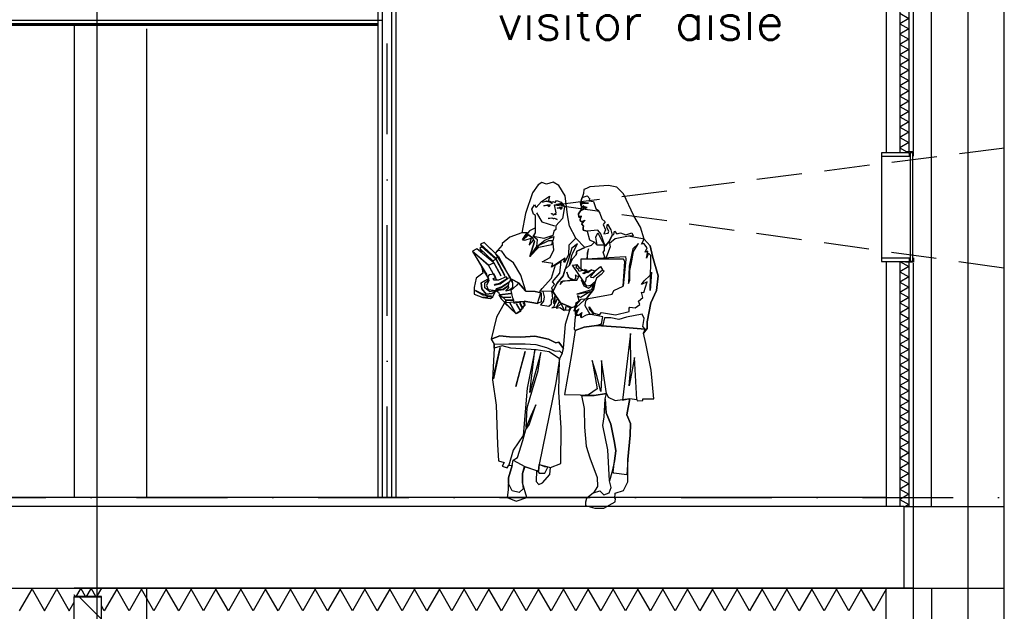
# Model space of a CAD drawing. Extents: x -6882 to 53094, y 98041 to 125706.
# Tile 5 of 15: x 9014 to 14441, y 108230 to 111489. Entities that reach past the tile are written whole.
import ezdxf
from ezdxf.enums import TextEntityAlignment as Align

# ---------------------------------------------------------------- set-up
doc = ezdxf.new("R2010")
doc.units = 0
doc.header["$LTSCALE"] = 1000
doc.header["$MEASUREMENT"] = 0
doc.linetypes.add('DASHDOT', pattern=[1, 0.5, -0.25, 0, -0.25])
doc.linetypes.add('HIDDEN', pattern=[0.375, 0.25, -0.125])
for name, color, linetype in [('B02', 7, 'CONTINUOUS'), ('B03', 7, 'CONTINUOUS'), ('B08', 7, 'CONTINUOUS')]:
    doc.layers.add(name, color=color, linetype=linetype)
doc.styles.add('TXT', font='txt.shx')

msp = doc.modelspace()

# ---------------------------------------------------------------- linework, layer by layer
at = {"layer": 'B02', "color": 5, "linetype": 'Continuous'}
for p, q in [((9439.5, 122436.27), (9439.5, 98041)), ((14239.5, 122436.27), (14239.5, 98041))]:
    msp.add_line(p, q, dxfattribs=at)
at = {"layer": 'B02', "color": 5, "linetype": 'DASHDOT'}
msp.add_line((657.71, 108857.32), (49115.71, 108857.32), dxfattribs=at)
at = {"layer": 'B03', "color": 7, "linetype": 'Continuous'}
for p, q in [((13789.5, 115400.16), (13789.5, 110757.32)), ((13939.5, 110764.53), (13939.5, 115400.16)), ((10989.5, 108857.32), (10989.5, 111839)), ((11089.5, 108857.32), (11089.5, 111839)), ((10989.5, 111466.82), (6401.5, 111466.82)), ((10989.5, 111457.32), (6401.5, 111457.32)), ((13789.5, 110157.32), (13789.5, 108807.32)), ((13939.5, 108357.32), (13939.5, 110147.35)), ((13789.5, 108857.32), (6389.04, 108857.32)), ((13789.5, 103457.32), (13789.5, 108357.32)), ((13939.5, 108357.32), (13789.5, 108357.32)), ((13939.5, 103457.32), (13939.5, 108357.32)), ((9314.5, 106326.05), (9314.5, 108311)), ((9464.5, 108311), (9314.5, 108311)), ((9464.5, 106326.05), (9464.5, 108311))]:
    msp.add_line(p, q, dxfattribs=at)
at = {"layer": 'B03', "color": 1, "linetype": 'Continuous'}
for p, q in [((13864.5, 115400.16), (13864.5, 110755.5)), ((13914.5, 115400.16), (13914.5, 110755.5)), ((14039.5, 108807.32), (14039.5, 114832.04)), ((14439.5, 103507.32), (14439.5, 114832.04)), ((11014.5, 108857.32), (11014.5, 111839)), ((11064.5, 108857.32), (11064.5, 111839)), ((9314.5, 111457.32), (9314.5, 108857.32)), ((9714.5, 108857.32), (9714.5, 111438.35)), ((13764.5, 110737.5), (13764.5, 110175.32)), ((11971.73, 110424.13), (11961.44, 110468.44)), ((12001.27, 110477.89), (12017.3, 110458.64)), ((12017.3, 110458.64), (12006.59, 110394.59)), ((11861.83, 110425.39), (11892.42, 110376.32)), ((11892.42, 110376.32), (11961.44, 110353.36)), ((11952.34, 110412.58), (11971.73, 110424.13)), ((12006.59, 110394.59), (11969.28, 110352.66)), ((11957.31, 110323.82), (11953.25, 110299.81)), ((11969.28, 110333.62), (11957.31, 110323.82)), ((11969.28, 110352.66), (11969.28, 110333.62)), ((11953.25, 110299.81), (11931.9, 110290.01)), ((13864.5, 110157.32), (13864.5, 108807.32)), ((13914.5, 110157.32), (13914.5, 108807.32)), ((11749.41, 109870.43), (11716.06, 109929.15)), ((11749.41, 109870.43), (11717.4, 109926.78)), ((11772.02, 109889.47), (11752.93, 109923.86)), ((11784.97, 109905.5), (11772.07, 109929.06)), ((13889.5, 108807.32), (14439.5, 108807.32)), ((6064.25, 108357.32), (9314.5, 108357.32)), ((9464.5, 108357.32), (9314.5, 108357.32)), ((13789.5, 108357.32), (9464.5, 108357.32)), ((9714.5, 104132.32), (9714.5, 108357.32)), ((13889.5, 108357.32), (14439.5, 108357.32)), ((14039.5, 108357.32), (14039.5, 103507.32)), ((9464.5, 108307.32), (9314.5, 108307.32))]:
    msp.add_line(p, q, dxfattribs=at)
at = {"layer": 'B03', "color": 1, "linetype": 'DASHDOT'}
msp.add_line((11039.5, 108857.32), (11039.5, 111839), dxfattribs=at)
at = {"layer": 'B03', "color": 1, "linetype": 'HIDDEN'}
for q in [(20956.29, 111609.35), (16601.32, 109820.54)]:
    msp.add_line((11961.44, 110468.44), q, dxfattribs=at)
at = {"layer": 'B03', "color": 5, "linetype": 'Continuous'}
for p, q in [((10989.5, 111462.07), (6401.5, 111462.07)), ((6559.5, 111487.32), (11014.5, 111487.32)), ((13864.5, 110783.16), (13913.03, 110755.5)), ((9287.49, 108232.32), (9314.5, 108279.71)), ((9464.5, 108186.87), (9340.36, 108311))]:
    msp.add_line(p, q, dxfattribs=at)
at = {"layer": 'B03', "color": 2, "linetype": 'Continuous'}
for p, q in [((13889.5, 108807.32), (6389.5, 108807.32)), ((13889.5, 108357.32), (13889.5, 108807.32)), ((6389.5, 108357.32), (13889.5, 108357.32))]:
    msp.add_line(p, q, dxfattribs=at)
at = {"layer": 'B03', "color": 5, "linetype": 'Continuous'}
for points in [[(13864.5, 111524.16), (13914.5, 111495.66), (13864.5, 111467.16)], [(13864.5, 111467.16), (13914.5, 111438.66), (13864.5, 111410.16)], [(13864.5, 111410.16), (13914.5, 111381.66), (13864.5, 111353.16)], [(13864.5, 111353.16), (13914.5, 111324.66), (13864.5, 111296.16)], [(13864.5, 111296.16), (13914.5, 111267.66), (13864.5, 111239.16)], [(13864.5, 111239.16), (13914.5, 111210.66), (13864.5, 111182.16)], [(13864.5, 111182.16), (13914.5, 111153.66), (13864.5, 111125.16)], [(13864.5, 111125.16), (13914.5, 111096.66), (13864.5, 111068.16)], [(13864.5, 111068.16), (13914.5, 111039.66), (13864.5, 111011.16)], [(13864.5, 111011.16), (13914.5, 110982.66), (13864.5, 110954.16)], [(13864.5, 110954.16), (13914.5, 110925.66), (13864.5, 110897.16)], [(13864.5, 110897.16), (13914.5, 110868.66), (13864.5, 110840.16)], [(13864.5, 110840.16), (13914.5, 110811.66), (13864.5, 110783.16)], [(13864.5, 110157.32), (13914.5, 110128.82), (13864.5, 110100.32)], [(13864.5, 110100.32), (13914.5, 110071.82), (13864.5, 110043.32)], [(13864.5, 110043.32), (13914.5, 110014.82), (13864.5, 109986.32)], [(13864.5, 109986.32), (13914.5, 109957.82), (13864.5, 109929.32)], [(13864.5, 109929.32), (13914.5, 109900.82), (13864.5, 109872.32)], [(13864.5, 109872.32), (13914.5, 109843.82), (13864.5, 109815.32)], [(13864.5, 109815.32), (13914.5, 109786.82), (13864.5, 109758.32)], [(13864.5, 109758.32), (13914.5, 109729.82), (13864.5, 109701.32)], [(13864.5, 109701.32), (13914.5, 109672.82), (13864.5, 109644.32)], [(13864.5, 109644.32), (13914.5, 109615.82), (13864.5, 109587.32)], [(13864.5, 109587.32), (13914.5, 109558.82), (13864.5, 109530.32)], [(13864.5, 109530.32), (13914.5, 109501.82), (13864.5, 109473.32)], [(13864.5, 109473.32), (13914.5, 109444.82), (13864.5, 109416.32)], [(13864.5, 109416.32), (13914.5, 109387.82), (13864.5, 109359.32)], [(13864.5, 109359.32), (13914.5, 109330.82), (13864.5, 109302.32)], [(13864.5, 109302.32), (13914.5, 109273.82), (13864.5, 109245.32)], [(13864.5, 109245.32), (13914.5, 109216.82), (13864.5, 109188.32)], [(13864.5, 109188.32), (13914.5, 109159.82), (13864.5, 109131.32)], [(13864.5, 109131.32), (13914.5, 109102.82), (13864.5, 109074.32)], [(13864.5, 109074.32), (13914.5, 109045.82), (13864.5, 109017.32)], [(13864.5, 109017.32), (13914.5, 108988.82), (13864.5, 108960.32)], [(13864.5, 108960.32), (13914.5, 108931.82), (13864.5, 108903.32)], [(13864.5, 108903.32), (13914.5, 108874.82), (13864.5, 108846.32)], [(13864.5, 108846.32), (13914.5, 108817.82), (13896.08, 108807.32)], [(9013.89, 108232.32), (9082.29, 108352.32), (9150.69, 108232.32)], [(9150.69, 108232.32), (9219.09, 108352.32), (9287.49, 108232.32)], [(9350.5, 108357.32), (9322, 108307.32), (9314.5, 108320.48)], [(9407.5, 108357.32), (9379, 108307.32), (9350.5, 108357.32)], [(9464.5, 108357.32), (9436, 108307.32), (9407.5, 108357.32)], [(9548.7, 108352.32), (9480.3, 108232.32), (9464.5, 108260.04)], [(9685.5, 108352.32), (9617.1, 108232.32), (9548.7, 108352.32)], [(9822.3, 108352.32), (9753.9, 108232.32), (9685.5, 108352.32)], [(9959.1, 108352.32), (9890.7, 108232.32), (9822.3, 108352.32)], [(10095.9, 108352.32), (10027.5, 108232.32), (9959.1, 108352.32)], [(10232.7, 108352.32), (10164.3, 108232.32), (10095.9, 108352.32)], [(10369.5, 108352.32), (10301.1, 108232.32), (10232.7, 108352.32)], [(10506.3, 108352.32), (10437.9, 108232.32), (10369.5, 108352.32)], [(10643.1, 108352.32), (10574.7, 108232.32), (10506.3, 108352.32)], [(10779.9, 108352.32), (10711.5, 108232.32), (10643.1, 108352.32)], [(10916.7, 108352.32), (10848.3, 108232.32), (10779.9, 108352.32)], [(11053.5, 108352.32), (10985.1, 108232.32), (10916.7, 108352.32)], [(11190.3, 108352.32), (11121.9, 108232.32), (11053.5, 108352.32)], [(11327.1, 108352.32), (11258.7, 108232.32), (11190.3, 108352.32)], [(11463.9, 108352.32), (11395.5, 108232.32), (11327.1, 108352.32)], [(11600.7, 108352.32), (11532.3, 108232.32), (11463.9, 108352.32)], [(11737.5, 108352.32), (11669.1, 108232.32), (11600.7, 108352.32)], [(11874.3, 108352.32), (11805.9, 108232.32), (11737.5, 108352.32)], [(12011.1, 108352.32), (11942.7, 108232.32), (11874.3, 108352.32)], [(12147.9, 108352.32), (12079.5, 108232.32), (12011.1, 108352.32)], [(12284.7, 108352.32), (12216.3, 108232.32), (12147.9, 108352.32)], [(12421.5, 108352.32), (12353.1, 108232.32), (12284.7, 108352.32)], [(12558.3, 108352.32), (12489.9, 108232.32), (12421.5, 108352.32)], [(12695.1, 108352.32), (12626.7, 108232.32), (12558.3, 108352.32)], [(12831.9, 108352.32), (12763.5, 108232.32), (12695.1, 108352.32)], [(12968.7, 108352.32), (12900.3, 108232.32), (12831.9, 108352.32)], [(13105.5, 108352.32), (13037.1, 108232.32), (12968.7, 108352.32)], [(13242.3, 108352.32), (13173.9, 108232.32), (13105.5, 108352.32)], [(13379.1, 108352.32), (13310.7, 108232.32), (13242.3, 108352.32)], [(13515.9, 108352.32), (13447.5, 108232.32), (13379.1, 108352.32)], [(13652.7, 108352.32), (13584.3, 108232.32), (13515.9, 108352.32)], [(13789.5, 108352.32), (13721.1, 108232.32), (13652.7, 108352.32)]]:
    msp.add_lwpolyline(points, dxfattribs=at)
at = {"layer": 'B03', "color": 7, "linetype": 'Continuous'}
for points in [[(13764.5, 110737.5), (13918.29, 110737.5), (13918.29, 110755.5), (13764.5, 110755.5)], [(13764.5, 110157.32), (13918.29, 110157.32), (13918.29, 110175.32), (13764.5, 110175.32)]]:
    msp.add_lwpolyline(points, close=True, dxfattribs=at)
for points in [[(13939.5, 110737.5), (13939.5, 110761.53), (13896.29, 110761.53)], [(13939.5, 110176.38), (13939.5, 110152.35), (13896.29, 110152.35)]]:
    msp.add_lwpolyline(points, dxfattribs=at)
at = {"layer": 'B03', "color": 1, "linetype": 'Continuous'}
msp.add_lwpolyline([(13936.5, 110755.53), (13922.29, 110755.53), (13922.29, 110158.35), (13936.5, 110158.35)], close=True, dxfattribs=at)
for points in [[(11917.69, 110583.66), (11892.21, 110591.71), (11871.63, 110579.04), (11840.48, 110534.45), (11801.91, 110421.33), (11781.26, 110314.23), (11715.11, 110290.92), (11673.81, 110256.97), (11672.76, 110246.47), (11634.12, 110203.07), (11573.85, 110261.38), (11553.2, 110251.65), (11559.43, 110235.27), (11549.28, 110227.78), (11560.83, 110204.82), (11533.67, 110227.57), (11509.8, 110213.01), (11561.74, 110126.56), (11565.87, 110092.96), (11530.24, 110064.33), (11518.34, 110014), (11518.69, 109976.62), (11566.22, 109958.63), (11609.76, 109952.96), (11621.52, 109962.9), (11638.04, 109997.41), (11653.51, 109987.26), (11659.04, 109972.7), (11679.69, 109958.63), (11693.55, 109943.72), (11686.27, 109928.6), (11642.31, 109850.69), (11613.19, 109728.68), (11629.71, 109701.45), (11629.85, 109678.84), (11620.26, 109505.66), (11640.91, 109365.45), (11648.05, 109149.01), (11653.72, 109058.64), (11684.66, 109050.31), (11673.11, 109029.1), (11701.53, 109020.56), (11710.63, 109035.54), (11727.5, 109033.93), (11708.67, 108965.96), (11705.8, 108899.81), (11701.53, 108856.97), (11750.11, 108837.16), (11808.98, 108857.32), (11785.53, 108938.24), (11786.23, 108988.36), (11797.22, 109028.05), (11862.18, 109006), (11861.13, 108945.38), (11874.99, 108927.88), (11895.78, 108937.54), (11935.61, 108983.04), (11940.09, 109022.17), (11995.95, 109043.52), (11998.4, 109239.87), (11984.89, 109437.13), (11989.16, 109621.44), (12003.23, 109650.98), (12010.86, 109678), (12022.41, 109811.77), (12045.72, 109889.47), (12054.61, 109903.19), (12075.96, 109908.86), (12084.85, 109907.04), (12073.86, 109896.61), (12078.48, 109878.97), (12073.09, 109833.12), (12069.17, 109785.03), (12075.75, 109777.05), (12054.47, 109644.89), (12017.3, 109424.53), (12102.28, 109421.66), (12111.03, 109418.09), (12124.33, 109346.62), (12127.2, 109243.44), (12136.79, 109139.91), (12155.69, 109075.16), (12197.13, 108967.36), (12198.53, 108916.68), (12175.92, 108882.52), (12137.49, 108850.88), (12133.43, 108831.35), (12133.43, 108812.31), (12183.76, 108797.19), (12233.04, 108798.59), (12296.88, 108832.05), (12297.23, 108851.09), (12294.71, 108851.23), (12296.88, 108880.42), (12341.33, 108894.98), (12366.25, 108943.91), (12365.55, 109066.83), (12379.06, 109200.6), (12381.02, 109264.65), (12360.58, 109313.02), (12377.31, 109402.13), (12416.09, 109396.6), (12416.58, 109389.46), (12448.57, 109390.58), (12448.08, 109399.82), (12508.56, 109399.82), (12494.14, 109558.09), (12464.25, 109705.16), (12452.35, 109761.72), (12471.88, 109787.34), (12472.58, 109825.42), (12492.53, 109929.51), (12522.98, 109996.92), (12532.92, 110077.84), (12502.68, 110185.43), (12488.26, 110243.6), (12456.62, 110280.63), (12436.18, 110345.17), (12399.71, 110408.66), (12342.24, 110529.62), (12305.42, 110566.44), (12258.8, 110575.12), (12155.69, 110568.05), (12138.05, 110559.51), (12122.72, 110552.93), (12120.97, 110531.44), (12114.95, 110510.02), (12104.59, 110480.55), (12110.33, 110459.2), (12109.07, 110442.47), (12093.25, 110419.37), (12096.61, 110401.17), (12104.94, 110400.68), (12103.19, 110382.9), (12116.91, 110372.4), (12113.13, 110363.16), (12121.11, 110352.31), (12119.01, 110344.96), (12120.27, 110330.05), (12141.41, 110324.17), (12155.27, 110275.8), (12182.71, 110263.2), (12162.97, 110245.56), (12128.46, 110234.5), (12078.48, 110285.95), (12045.23, 110350.7), (12033.12, 110413.14), (12020.31, 110519.12), (11985.8, 110575.54), (11953.95, 110593.32), (11917.69, 110583.66)], [(11845.45, 110294.98), (11857.35, 110314.23), (11857.35, 110410.62), (11845.45, 110418.46), (11836.56, 110445.13), (11851.12, 110469.49), (11861.48, 110453.67), (11889.41, 110487.27), (11933.3, 110516.32), (11929.24, 110492.24), (11945.27, 110477.89), (11953.25, 110487.27), (11965.36, 110482.65), (11973.34, 110492.24), (11998.75, 110484.12), (12017.3, 110458.64), (12006.59, 110394.59), (11969.28, 110352.66), (11969.28, 110333.62), (11957.31, 110323.82), (11953.25, 110299.81), (11902.36, 110284.48), (11845.45, 110294.98)], [(11895.43, 110483.56), (11919.65, 110490.49), (11936.17, 110488.53), (11947.93, 110474.46), (11939.39, 110481.95), (11916.78, 110486.57), (11895.43, 110483.56)], [(12141.41, 110324.17), (12120.27, 110330.05), (12119.01, 110344.96), (12121.11, 110352.31), (12113.13, 110363.16), (12116.91, 110372.4), (12103.19, 110382.9), (12104.94, 110400.68), (12096.61, 110401.17), (12093.25, 110419.37), (12109.07, 110442.47), (12110.33, 110459.2), (12104.59, 110480.55), (12114.95, 110510.02), (12141.76, 110519.12), (12157.09, 110501.9), (12151.35, 110491.75), (12176.97, 110487.27), (12188.94, 110449.05), (12200.14, 110440.51), (12211.13, 110423.43), (12222.54, 110392.14), (12240.46, 110375.76), (12229.26, 110360.64), (12242.07, 110331.31), (12233.53, 110308.91), (12257.05, 110312.62), (12260.97, 110323.82), (12250.26, 110343.42), (12253.34, 110361.9), (12272.87, 110332.22), (12279.59, 110302.68), (12263.07, 110266.7), (12240.88, 110241.99), (12216.87, 110309.26), (12200.98, 110328.65), (12141.41, 110324.17)], [(11903.06, 110463.12), (11922.31, 110468.23), (11937.22, 110468.23), (11931.9, 110457.24), (11923.92, 110464.73), (11903.06, 110463.12)], [(11973.13, 110470.54), (11998.96, 110477.54), (12012.12, 110461.3), (11998.26, 110471.31), (11973.13, 110470.54)], [(11976.91, 110451.5), (11989.51, 110454.93), (12004.49, 110454.93), (11998.96, 110444.08), (11991.12, 110451.36), (11976.91, 110451.5)], [(12104.8, 110466.13), (12116.14, 110475.93), (12149.04, 110477.89), (12113.13, 110482.65), (12104.8, 110466.13)], [(12109.07, 110458.64), (12117.61, 110457.59), (12119.36, 110448), (12123.42, 110455.84), (12137.35, 110452.97), (12113.13, 110439.25), (12141.06, 110453.67), (12126.5, 110458.85), (12120.97, 110459.2), (12120.62, 110466.13), (12117.61, 110458.99), (12109.07, 110458.64)], [(11925.88, 110393.4), (11946.67, 110396.76), (11957.52, 110393.4), (11962.14, 110396.2), (11976.35, 110388.22), (11963.54, 110393.89), (11956.96, 110391.09), (11946.67, 110395.5), (11925.88, 110393.4)], [(11942.89, 110419.51), (11948.98, 110421.68), (11953.25, 110417.9), (11942.89, 110419.51)], [(11962.7, 110415.45), (11966.41, 110420.56), (11969.77, 110413.84), (11962.7, 110415.45)], [(12113.13, 110405.65), (12097.17, 110405.65), (12113.13, 110405.65)], [(12110.82, 110376.67), (12131.12, 110384.86), (12114.18, 110365.82), (12116.7, 110372.19), (12110.82, 110376.67)], [(11864.84, 110240.24), (11868.2, 110275.45), (11844.19, 110294.63), (11856.65, 110314.37), (11857.21, 110342.86), (11823.19, 110325.43), (11786.02, 110276.5), (11818.43, 110304.08), (11842.09, 110285.25), (11851.89, 110266.56), (11825.57, 110184.17), (11864.84, 110240.24), (11908.8, 110274.75), (11957.31, 110294.98), (11953.25, 110270.97), (11929.24, 110270.97), (11871.42, 110243.81), (11825.57, 110184.17), (11864.84, 110240.24)], [(12395.79, 110297.5), (12370.17, 110296.1), (12296.88, 110280.98), (12264.68, 110256.62), (12268.25, 110237.93), (12243.68, 110168.91), (12229.12, 110208.6), (12237.1, 110217.98), (12236.75, 110246.61), (12197.27, 110246.82), (12188.94, 110290.22), (12200.98, 110314.23), (12222.54, 110270.62), (12240.88, 110241.99), (12263.07, 110266.7), (12279.59, 110302.68), (12288.69, 110305.69), (12292.82, 110323.82), (12304.86, 110309.26), (12324.81, 110314.23), (12355.19, 110303.38), (12388.65, 110314.23), (12395.79, 110297.5)], [(11729.67, 110039.62), (11725.19, 110060.06), (11763.13, 110039.97), (11803.66, 109992.65), (11855.95, 109992.09), (11887.8, 109983.76), (11887.8, 109935.04), (11868.06, 109924.68), (11794.07, 109938.4), (11798.48, 109915.09), (11788.54, 109906.2), (11785.53, 109896.61), (11776.99, 109889.82), (11774.68, 109881.84), (11749.55, 109868.12), (11686.27, 109928.6), (11642.31, 109850.69), (11613.19, 109728.68), (11660.44, 109747.72), (11713.64, 109741.63), (11776.99, 109740.93), (11853.08, 109745.76), (11929.24, 109729.17), (11968.51, 109709.08), (11986.29, 109712.51), (12010.86, 109678), (12022.41, 109811.77), (12045.72, 109889.47), (12054.82, 109903.19), (11994.83, 109929.3), (11953.25, 109991.95), (11976.7, 110036.96), (12009.25, 110078.54), (12019.75, 110114.45), (12045.23, 110136.15), (12058.18, 110169.96), (12080.44, 110193.13), (12084.15, 110213.01), (12128.46, 110234.5), (12078.62, 110285.74), (12041.1, 110246.82), (12039.49, 110193.27), (12017.3, 110150.57), (12013.17, 110155.54), (12021.15, 110174.58), (11945.27, 110126.56), (11953.25, 110145.81), (11893.33, 110155.54), (11937.22, 110179.55), (11957.31, 110221.55), (11953.25, 110270.97), (11929.24, 110270.97), (11871.42, 110243.81), (11825.57, 110184.17), (11851.89, 110266.56), (11842.09, 110285.25), (11818.43, 110304.08), (11786.02, 110276.5), (11799.39, 110300.72), (11810.94, 110314.02), (11781.26, 110314.23), (11715.11, 110290.92), (11673.81, 110256.97), (11672.76, 110246.47), (11634.12, 110203.07), (11716.51, 110066.29), (11721.83, 110054.32), (11729.67, 110039.62)], [(11847.06, 110275.8), (11842.09, 110285.25), (11818.43, 110304.08), (11786.02, 110276.5), (11799.04, 110273.84), (11832.64, 110285.74), (11821.44, 110246.61), (11847.06, 110275.8)], [(11953.25, 110270.97), (11929.24, 110270.97), (11871.42, 110243.81), (11825.57, 110184.17), (11874.78, 110236.67), (11946.32, 110250.74), (11953.25, 110270.97)], [(12075.75, 109777.4), (12125.8, 109794.48), (12193, 109804.07), (12328.73, 109794.48), (12460.54, 109785.03), (12452.14, 109761.93), (12471.88, 109787.55), (12472.58, 109825.42), (12492.53, 109929.51), (12522.98, 109996.92), (12532.92, 110077.84), (12502.68, 110185.43), (12488.26, 110243.6), (12456.62, 110280.63), (12370.17, 110296.1), (12296.88, 110280.98), (12264.68, 110256.62), (12268.25, 110237.93), (12243.68, 110168.91), (12229.12, 110208.6), (12237.1, 110217.98), (12236.75, 110246.61), (12197.27, 110246.82), (12182.36, 110263.2), (12162.97, 110245.56), (12128.46, 110234.5), (12084.15, 110213.01), (12080.44, 110193.13), (12058.18, 110169.96), (12045.23, 110136.15), (12019.75, 110114.45), (12009.25, 110078.54), (11976.7, 110036.96), (11953.25, 109991.95), (11994.83, 109929.3), (12054.82, 109903.19), (12075.96, 109908.86), (12084.85, 109907.04), (12073.86, 109896.61), (12078.48, 109878.97), (12073.09, 109833.12), (12069.17, 109785.03), (12075.75, 109777.4)], [(12460.54, 109785.03), (12449.34, 109799.45), (12456.62, 109842.71), (12444.72, 109866.72), (12358.62, 109849.78), (12315.36, 109838.23), (12272.87, 109847.47), (12236.96, 109847.47), (12227.16, 109805.89), (12193, 109804.07), (12221.63, 109813.31), (12228.91, 109852.44), (12152.96, 109866.72), (12179.28, 109866.16), (12155.13, 109891.99), (12152.82, 109907.6), (12175.01, 109874.14), (12210.29, 109862.45), (12220.93, 109876.52), (12298.28, 109862.45), (12372.69, 109881.14), (12372.69, 109900.46), (12376.75, 109905.15), (12406.08, 109901.58), (12432.61, 109919.71), (12424.56, 109938.89), (12448.57, 109958.14), (12440.59, 109987.12), (12454.31, 109986.07), (12472.58, 110044.73), (12440.59, 110030.87), (12456.62, 110049.56), (12487.35, 110079.45), (12495.4, 110098.63), (12488.61, 109996.71), (12492.53, 110150.57), (12492.53, 110189.21), (12480.63, 110203.56), (12468.52, 110174.58), (12476.5, 110213.22), (12460.54, 110208.18), (12472.58, 110232.61), (12453.96, 110255.71), (12440.59, 110251.65), (12456.62, 110280.63), (12488.26, 110243.6), (12502.68, 110185.43), (12532.92, 110077.84), (12522.98, 109996.92), (12492.53, 109929.51), (12472.58, 109825.42), (12471.88, 109787.55), (12452.14, 109761.93), (12460.54, 109785.03)], [(11642.85, 110058.03), (11598.56, 110136.01), (11509.66, 110212.8), (11588.33, 110082.72)], [(11509.8, 110213.22), (11598.56, 110136.01), (11626.84, 110149.17), (11533.81, 110227.57), (11509.8, 110213.22)], [(11549.49, 110227.78), (11621.73, 110160.16), (11637.69, 110169.96), (11561.74, 110237.23), (11549.49, 110227.78)], [(11553.41, 110251.65), (11637.69, 110174.58), (11653.37, 110184.03), (11573.85, 110261.24), (11553.41, 110251.65)], [(11729.67, 110039.62), (11725.19, 110060.06), (11763.13, 110039.97), (11803.66, 109992.65), (11776.08, 110081.06), (11735.34, 110150.22), (11696.77, 110177.94), (11671.29, 110213.22), (11650.5, 110218.19), (11634.12, 110203.07), (11716.51, 110066.29), (11721.83, 110054.32), (11729.67, 110039.62)], [(12019.96, 110114.31), (12045.23, 110136.15), (12059.93, 110197.68), (12089.33, 110255.01), (12056.92, 110230.79), (12040.75, 110174.93), (12019.96, 110114.31)], [(12149.04, 110227.57), (12141.06, 110203.56), (12141.06, 110174.58), (12149.04, 110227.57)], [(12424.56, 110256.62), (12392.78, 110227.57), (12373.18, 110131.39), (12368.77, 110035.14), (12376.75, 110054.53), (12376.19, 110108.22), (12388.65, 110160.16), (12397.54, 110211.96), (12424.56, 110256.62)], [(11668.11, 110076.62), (11621.73, 110160.16), (11637.69, 110169.96), (11688.76, 110075.53)], [(11688.69, 110081.4), (11637.69, 110174.58), (11653.37, 110184.03), (11711.81, 110074.01)], [(12352.74, 110185.08), (12354.49, 110170.66), (12340.63, 110021.07), (12348.61, 110156.1), (12341.68, 110169.61), (12107.6, 110169.96), (12352.74, 110185.08)], [(12148.9, 109953.17), (12278.75, 109976.27), (12289.6, 109996.71), (12340.63, 110021.07), (12348.61, 110156.1), (12341.68, 110169.61), (12107.6, 110169.96), (12107.6, 110117.32), (12120.06, 110109.69), (12145.54, 110097.23), (12164.93, 110110.74), (12186.63, 110106.12), (12216.1, 110128.52), (12226.46, 110111.09), (12236.05, 110103.81), (12219.53, 110084.98), (12192.79, 110065.59), (12185.37, 110044.24), (12177.39, 110003.29), (12143.72, 109959.89), (12135.88, 109951.56), (12148.9, 109953.17)], [(11593.73, 110059.15), (11600.03, 110061.81), (11561.74, 110126.56), (11565.87, 110092.96), (11530.24, 110064.33), (11518.34, 110014), (11518.69, 109976.62), (11566.22, 109958.63), (11609.76, 109952.96), (11621.52, 109962.9), (11638.04, 109997.06), (11631.46, 109985.37), (11616.34, 109979.84), (11585.75, 109977.53), (11561.74, 110006.16), (11557.82, 110039.97), (11593.73, 110059.15)], [(11623.8, 110091.57), (11598.56, 110136.01), (11626.84, 110149.17), (11663.41, 110083.23)], [(11996.79, 110156.66), (11989.72, 110093.52), (11949.33, 110044.73), (11961.23, 110030.52), (11945.27, 110011.13), (11952.34, 109993.35), (11880.66, 109991.04), (11893.47, 110008.12), (11944.36, 110064.47), (11967.81, 110139.16), (11996.79, 110156.66)], [(12060.35, 110137.27), (12085.2, 110140.07), (12096.75, 110122.64), (12120.06, 110109.69), (12145.54, 110097.23), (12164.93, 110110.74), (12186.63, 110106.12), (12216.1, 110128.52), (12226.46, 110111.09), (12236.05, 110103.81), (12219.53, 110084.98), (12192.79, 110065.59), (12185.37, 110044.24), (12162.62, 110024.29), (12140.01, 110020.23), (12095.56, 110085.68), (12060.35, 110137.27)], [(12060.35, 110137.27), (12085.2, 110140.07), (12096.75, 110122.64), (12120.06, 110109.69), (12096.96, 110102.06), (12093.04, 110115.36), (12081.49, 110121.38), (12084.71, 110135.31), (12060.35, 110137.27)], [(12139.8, 110102.55), (12127.76, 110113.26), (12136.23, 110111.09), (12145.54, 110097.23), (12164.93, 110110.74), (12123.28, 110088.48), (12117.05, 110092.61), (12139.8, 110102.55)], [(12137.14, 110068.6), (12186.63, 110106.12), (12163.81, 110079.59), (12159.54, 110070), (12174.87, 110068.95), (12226.46, 110111.09), (12236.05, 110103.81), (12219.53, 110084.98), (12192.79, 110065.59), (12185.37, 110044.24), (12162.62, 110024.29), (12140.01, 110020.23), (12123.42, 110034.58), (12135.18, 110047.95), (12137.14, 110068.6)], [(11593.73, 110059.15), (11557.82, 110039.97), (11561.74, 110006.16), (11585.75, 109977.53), (11616.34, 109979.84), (11637.69, 109996.71), (11604.79, 109989.43), (11577.77, 110011.13), (11577.77, 110039.97), (11593.73, 110049.56), (11593.73, 110059.15)], [(11693.55, 109943.72), (11692.85, 109931.12), (11793.86, 109938.54), (11868.06, 109924.68), (11885.49, 109983.76), (11854.9, 109992.09), (11803.66, 109992.65), (11763.13, 110039.97), (11725.19, 110060.06), (11729.67, 110039.97), (11729.67, 110011.13), (11709.58, 109996.71), (11694.11, 109993.14), (11709.37, 110013.3), (11707.62, 110024.64), (11711.54, 110043.54), (11721.69, 110054.53), (11716.51, 110066.29), (11703.35, 110063.28), (11695.86, 110073.22), (11653.02, 110053.48), (11629.71, 110054.53), (11623.13, 110063.07), (11637.69, 110069.44), (11629.5, 110087.99), (11602.48, 110083.51), (11594.15, 110073.57), (11599.26, 110052.92), (11587.01, 110025.55), (11595.9, 110003.29), (11638.25, 109997.41), (11653.51, 109987.26), (11659.04, 109972.7), (11679.69, 109958.63), (11693.55, 109943.72)], [(11629.36, 110026.46), (11661.7, 110033.53), (11703.35, 110063.28), (11659.04, 110035.14), (11634.12, 110030.52), (11629.36, 110026.46)], [(12029.2, 110097.72), (12037.04, 110072.31), (12057.13, 110054.53), (11997.14, 110044.73), (11993.29, 110030.52), (12009.25, 110049.56), (12085.06, 110054.53), (12089.12, 110059.15), (12097.17, 110078.54), (12085.06, 110073.57), (12077.01, 110083.16), (12077.01, 110064.12), (12069.17, 110054.53), (12041.66, 110066.99), (12029.2, 110097.72)], [(12109.56, 110056.14), (12124.19, 110023.73), (12149.95, 110010.78), (12176.62, 110031.92), (12165.07, 110001.54), (12085.06, 109977.53), (12161.01, 109991.95), (12105.15, 109958.14), (12089.12, 109967.73), (12097.17, 109938.89), (12076.87, 109926.29), (12083.94, 109906.55), (12143.72, 109959.89), (12177.39, 110003.29), (12185.37, 110044.24), (12162.62, 110024.29), (12140.01, 110020.23), (12109.56, 110056.14)], [(11525.83, 109996.71), (11567.27, 109973.26), (11606.19, 109967.94), (11613.19, 109967.17), (11597.65, 109963.11), (11525.83, 109996.71)], [(11636.99, 110000.98), (11640.7, 109997.41), (11680.74, 110002.38), (11707.62, 110024.64), (11680.04, 110004.55), (11636.99, 110000.98)], [(11640, 110006.16), (11671.85, 110015.96), (11711.54, 110043.54), (11671.29, 110017.36), (11640, 110006.16)], [(11736.81, 109927.69), (11793.86, 109938.54), (11868.06, 109924.68), (11885.49, 109983.76), (11854.9, 109992.09), (11803.66, 109992.65), (11763.13, 110039.97), (11752.77, 110025.55), (11721.69, 109997.06), (11725.54, 109980.19), (11729.11, 109961.71), (11735.55, 109944.28), (11736.81, 109927.69)], [(11566.22, 109958.63), (11609.76, 109952.96), (11621.52, 109962.9), (11566.22, 109958.63)], [(11654.45, 109973.4), (11667.58, 109951.7), (11749.41, 109870.43)], [(11661.21, 109972.56), (11721.27, 109980.19), (11661.21, 109972.56)], [(11680.95, 109959.19), (11721.69, 109960.1), (11680.95, 109959.19)], [(11692.15, 109943.51), (11732.47, 109943.37), (11692.15, 109943.51)], [(11897.74, 109991.39), (11905.37, 109963.11), (11901.31, 109938.89), (11884.79, 109917.54), (11930.29, 109910.12), (11945.27, 109924.54), (11945.27, 109943.72), (11953.25, 109953.52), (11949.33, 109987.12), (11945.06, 109994.26), (11897.74, 109991.39)], [(11966.2, 109973.96), (11954.3, 109930.7), (11962.28, 109921.11), (11958.22, 109906.76), (11946.32, 109901.72), (11974.95, 109907.6), (11988.67, 109938.54), (11978.17, 109954.78), (11966.2, 109925.94), (11966.2, 109973.96)], [(12149.04, 109953.52), (12133.08, 109938.89), (12128.95, 109914.88), (12157.09, 109866.72), (12137, 109861.89), (12109.07, 109847.47), (12105.15, 109861.89), (12085.06, 109857.06), (12077.01, 109866.72), (12077.01, 109876.52), (12085.06, 109886.11), (12073.09, 109881.14), (12069.17, 109886.11), (12077.01, 109905.15), (12069.17, 109905.15), (12109.07, 109948.55), (12149.04, 109953.52)], [(11751.96, 109923.54), (11773.42, 109884.85), (11749.41, 109870.43)], [(11769.18, 109926.83), (11784.27, 109898.92), (11772.02, 109889.47)], [(11787.99, 109930.58), (11796.03, 109915.44), (11784.97, 109905.5)], [(11998.75, 109924.89), (11970.89, 109900.67), (11990.21, 109904.38), (12017.3, 109887.86), (11998.75, 109924.89)], [(12022.97, 109907.95), (12022.27, 109888.21), (12042.85, 109891.08), (12050.69, 109903.19), (12022.97, 109907.95)], [(12084.85, 109887.51), (12096.05, 109896.4), (12081.49, 109869.52), (12093.6, 109861.19), (12113.13, 109876.52), (12107.95, 109863.36), (12109.07, 109847.47), (12105.15, 109861.89), (12085.06, 109857.06), (12077.01, 109866.72), (12077.01, 109876.52), (12085.06, 109886.11), (12073.09, 109881.14), (12069.17, 109886.11), (12077.01, 109905.15), (12085.41, 109915.09), (12073.09, 109894.65), (12072.74, 109886.25), (12084.85, 109887.51)], [(12377.31, 109402.13), (12416.09, 109396.6), (12416.58, 109389.46), (12448.57, 109390.58), (12448.08, 109399.82), (12508.56, 109399.82), (12494.14, 109558.09), (12464.25, 109705.16), (12452.14, 109761.93), (12460.54, 109785.03), (12328.73, 109794.48), (12193, 109804.07), (12125.8, 109794.48), (12075.75, 109777.4), (12054.47, 109644.89), (12017.3, 109424.53), (12102.28, 109421.66), (12111.03, 109418.09), (12179.63, 109419.35), (12248.86, 109428.94), (12256.84, 109409.62), (12296.88, 109390.37), (12377.31, 109402.13)], [(12010.86, 109678), (11986.29, 109712.51), (11968.51, 109709.08), (11929.24, 109729.17), (11853.08, 109745.76), (11776.99, 109740.93), (11713.64, 109741.63), (11660.44, 109747.72), (11613.19, 109728.68), (11629.71, 109701.45), (11709.23, 109704.11), (11799.39, 109703.27), (11857.91, 109699.7), (11917.34, 109684.02), (11966.06, 109663.02), (11990.07, 109665.54), (12003.23, 109650.98), (12010.86, 109678)], [(12377.31, 109402.13), (12416.09, 109396.6), (12403.21, 109627.81), (12372.48, 109471.85), (12381.51, 109578.88), (12380.32, 109760.18), (12337.06, 109392.68), (12377.31, 109402.13)], [(11940.23, 109022.52), (11995.95, 109043.52), (11998.4, 109239.87), (11984.89, 109437.13), (11989.16, 109621.58), (11932.81, 109658.4), (11861.27, 109670.37), (11721.69, 109679.05), (11672.76, 109692.07), (11629.85, 109679.26), (11620.26, 109505.66), (11640.91, 109365.45), (11648.05, 109149.01), (11653.72, 109058.64), (11684.66, 109050.31), (11673.11, 109029.1), (11701.53, 109020.56), (11710.63, 109035.54), (11727.5, 109033.93), (11733.59, 109063.26), (11797.43, 109028.05), (11862.53, 109006), (11873.73, 109001.94), (11877.44, 109039.25), (11940.23, 109022.52)], [(11661.7, 109684.02), (11625.79, 109510.77), (11633.77, 109554.03), (11661.7, 109684.02)], [(11989.16, 109621.58), (11932.81, 109658.4), (11861.27, 109670.37), (11721.69, 109679.05), (11672.76, 109692.07), (11629.85, 109679.05), (11629.71, 109701.45), (11709.23, 109704.11), (11799.39, 109703.27), (11857.91, 109699.7), (11917.34, 109684.02), (11966.06, 109663.02), (11990.07, 109665.54), (12003.23, 109650.98), (11989.16, 109621.58)], [(11787.14, 109170.5), (11804.15, 109232.24), (11822.84, 109258), (11858.26, 109366.5), (11831.24, 109307.14), (11805.76, 109242.6), (11811.29, 109350.54), (11840.13, 109451.76), (11870.86, 109556.34), (11886.19, 109655.04), (11825.15, 109435.87), (11853.29, 109667.71), (11810.8, 109458.83), (11788.89, 109198.08), (11733.24, 109116.81), (11710.63, 109035.54), (11727.5, 109033.93), (11733.59, 109063.26), (11758.09, 109078.03), (11787.14, 109170.5)], [(11799.95, 109661.48), (11773.98, 109567.19), (11748.01, 109469.19), (11799.95, 109661.48)], [(11940.23, 109022.52), (11995.95, 109043.52), (11998.4, 109239.87), (11984.89, 109437.13), (11989.16, 109621.58), (11969.42, 109488.37), (11877.44, 109039.25), (11940.23, 109022.52)], [(12221.28, 109611.99), (12221.07, 109518.47), (12216.87, 109440.14), (12193.91, 109534.99), (12168.64, 109610.73), (12196.01, 109456.03), (12149.39, 109422.78), (12111.03, 109418.09), (12179.63, 109419.35), (12248.86, 109428.94), (12221.28, 109611.99)], [(12248.86, 109428.94), (12179.63, 109419.35), (12111.03, 109418.09), (12124.33, 109346.62), (12127.2, 109243.44), (12136.79, 109139.91), (12155.69, 109075.16), (12197.13, 108967.36), (12198.53, 108916.68), (12175.92, 108882.52), (12211.48, 108894.14), (12232.83, 108870.83), (12262.72, 108882.38), (12274.27, 108912.06), (12264.68, 108948.04), (12256, 109119.47), (12228.07, 109253.8), (12236.05, 109301.82), (12240.88, 109400.66), (12248.86, 109428.94)], [(12240.88, 109400.66), (12246.34, 109323.52), (12272.87, 109260.52), (12292.05, 109159.86), (12300.24, 109113.24), (12292.82, 109058.5), (12277.35, 108993.75), (12264.89, 108947.83), (12256, 109119.47), (12228.07, 109253.8), (12236.05, 109301.82), (12240.88, 109400.66)], [(12248.86, 109428.94), (12256.84, 109409.62), (12296.88, 109390.37), (12377.31, 109402.13), (12360.58, 109313.02), (12381.02, 109264.65), (12379.06, 109200.6), (12365.55, 109066.83), (12360.72, 108981.43), (12288.9, 108991.23), (12284.77, 108995.85), (12292.82, 109058.5), (12300.24, 109113.24), (12292.05, 109159.86), (12272.87, 109260.52), (12246.34, 109323.52), (12240.88, 109400.66), (12248.86, 109428.94)], [(11708.88, 108933.27), (11708.67, 108965.96), (11727.5, 109033.93), (11733.59, 109063.26), (11797.43, 109028.05), (11786.23, 108988.36), (11785.53, 108938.24), (11789.45, 108904.43), (11766.49, 108884.69), (11727.71, 108894.28), (11708.88, 108933.27)], [(11925.53, 109023.08), (11908.59, 109026.09), (11877.44, 109039.25), (11873.73, 109001.94), (11868.2, 109004.04), (11877.44, 108991.23), (11909.29, 108991.23), (11925.53, 109023.08)]]:
    msp.add_lwpolyline(points, dxfattribs=at)

# ---------------------------------------------------------------- texts
at = {"layer": 'B08', "color": 7, "linetype": 'Continuous', "style": 'TXT'}
msp.add_text('visitor aisle', height=200, dxfattribs=at).set_placement((11649.29, 111578.35), align=Align.TOP_LEFT)

doc.saveas('drawing.dxf')
